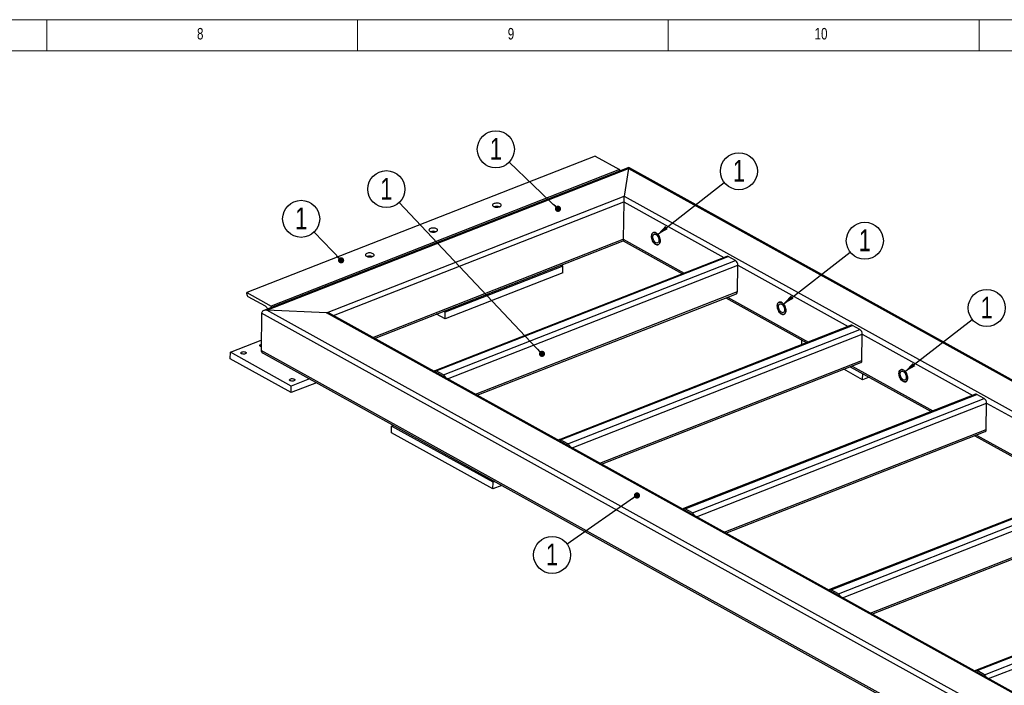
# Model space of a CAD drawing. Header units: millimetres. Extents: x 5 to 3649, y 4 to 418.
# Tile 61 of 105: x 2175 to 2333, y 310 to 417. Entities that reach past the tile are written whole.
import ezdxf

# ---------------------------------------------------------------- set-up
doc = ezdxf.new("R2010")
doc.units = ezdxf.units.MM
doc.layers.add('NOTES', color=6, linetype='Continuous')
doc.layers.add('TRAIT-FORT', color=4, linetype='Continuous', lineweight=25)
doc.styles.add('SLDTEXTSTYLE0', font='TXT', dxfattribs={"width": 0.75})
doc.dimstyles.new('SLDDIMSTYLE6', dxfattribs={"dimtxt": 0.18, "dimasz": 1, "dimexe": 0, "dimexo": 0.0625, "dimgap": 0, "dimtad": 0, "dimtih": 1, "dimtoh": 1, "dimdec": 0, "dimrnd": 1e-09, "dimzin": 0, "dimdsep": 46, "dimtxsty": 'Standard', "dimblk1": 'DOT', "dimblk2": 'DOT', "dimsah": 1, "dimcen": 0.09, "dimadec": 0, "dimazin": 0, "dimtfac": 1, "dimtdec": 0, "dimtofl": 0, "dimtmove": 0, "dimatfit": 3, "dimldrblk": 'DOT', "dimfxl": 1, "dimfrac": 2, "dimtolj": 1, "dimtzin": 0, "dimarcsym": 0})
doc.dimstyles.new('SLDDIMSTYLE7', dxfattribs={"dimtxt": 0.18, "dimasz": 2, "dimexe": 0, "dimexo": 0.0625, "dimgap": 0, "dimtad": 0, "dimtih": 1, "dimtoh": 1, "dimdec": 0, "dimrnd": 1e-09, "dimzin": 0, "dimdsep": 46, "dimtxsty": 'Standard', "dimsah": 1, "dimcen": 0.09, "dimadec": 0, "dimazin": 0, "dimtfac": 2, "dimtdec": 0, "dimtofl": 0, "dimtmove": 0, "dimatfit": 3, "dimfxl": 1, "dimfrac": 2, "dimtolj": 1, "dimtzin": 0, "dimarcsym": 0})

# ---------------------------------------------------------------- blocks, each defined once
blk = doc.blocks.new('SW_NOTE_136')
at = {"layer": 'NOTES', "color": 0}
blk.add_circle((-2.44, -1.71), 2.98, dxfattribs=at)
at = {"layer": 'NOTES', "color": 0, "insert": (-2.44, 0.11), "char_height": 3.5, "attachment_point": 2, "style": 'SLDTEXTSTYLE0'}
blk.add_mtext('1', dxfattribs=at)
blk = doc.blocks.new('_Dot')
at = {"color": 0, "linetype": 'ByBlock', "lineweight": -2}
blk.add_line((-0.5, 0), (-1, 0), dxfattribs=at)
at = {"color": 0, "linetype": 'ByBlock', "const_width": 0.5}
blk.add_lwpolyline([(-0.25, 0, 1), (0.25, 0, 1)], format="xyb", close=True, dxfattribs=at)
blk = doc.blocks.new('SW_NOTE_138')
at = {"layer": 'NOTES', "color": 0}
blk.add_circle((-2.15, 2.06), 2.98, dxfattribs=at)
at = {"layer": 'NOTES', "color": 0, "insert": (-2.15, 3.88), "char_height": 3.5, "attachment_point": 2, "style": 'SLDTEXTSTYLE0'}
blk.add_mtext('1', dxfattribs=at)
blk = doc.blocks.new('SW_NOTE_140')
at = {"layer": 'NOTES', "color": 0}
blk.add_circle((-2.05, 2.17), 2.98, dxfattribs=at)
at = {"layer": 'NOTES', "color": 0, "insert": (-2.04, 3.99), "char_height": 3.5, "attachment_point": 2, "style": 'SLDTEXTSTYLE0'}
blk.add_mtext('1', dxfattribs=at)
blk = doc.blocks.new('SW_NOTE_141')
at = {"layer": 'NOTES', "color": 0}
blk.add_circle((2.35, 1.83), 2.98, dxfattribs=at)
at = {"layer": 'NOTES', "color": 0, "insert": (2.36, 3.65), "char_height": 3.5, "attachment_point": 2, "style": 'SLDTEXTSTYLE0'}
blk.add_mtext('1', dxfattribs=at)
blk = doc.blocks.new('SW_NOTE_142')
at = {"layer": 'NOTES', "color": 0}
blk.add_circle((2.36, 1.83), 2.98, dxfattribs=at)
at = {"layer": 'NOTES', "color": 0, "insert": (2.36, 3.65), "char_height": 3.5, "attachment_point": 2, "style": 'SLDTEXTSTYLE0'}
blk.add_mtext('1', dxfattribs=at)
blk = doc.blocks.new('SW_NOTE_143')
at = {"layer": 'NOTES', "color": 0}
blk.add_circle((2.35, 1.83), 2.98, dxfattribs=at)
at = {"layer": 'NOTES', "color": 0, "insert": (2.36, 3.65), "char_height": 3.5, "attachment_point": 2, "style": 'SLDTEXTSTYLE0'}
blk.add_mtext('1', dxfattribs=at)
blk = doc.blocks.new('SW_NOTE_145')
at = {"layer": 'NOTES', "color": 0}
blk.add_circle((-2.07, 2.15), 2.98, dxfattribs=at)
at = {"layer": 'NOTES', "color": 0, "insert": (-2.06, 3.97), "char_height": 3.5, "attachment_point": 2, "style": 'SLDTEXTSTYLE0'}
blk.add_mtext('1', dxfattribs=at)

msp = doc.modelspace()

# ---------------------------------------------------------------- linework, layer by layer
at = {"lineweight": 18}
for p, q in [((2420.932432, 416.713779), (1836.932432, 416.713779)), ((2178.932432, 411.713779), (2178.932432, 416.713779)), ((2228.932432, 416.713779), (2228.932432, 411.713779)), ((2278.932432, 411.713779), (2278.932432, 416.713779)), ((2328.932432, 416.713779), (2328.932432, 411.713779)), ((2415.932432, 411.713779), (1841.932432, 411.713779))]:
    msp.add_line(p, q, dxfattribs=at)
at = {"layer": 'TRAIT-FORT', "lineweight": 25}
for p, q in [((2267.167753, 394.761529), (2211.10366, 372.796046)), ((2267.167753, 394.761529), (2271.083172, 392.591027)), ((2272.570242, 392.920322), (2213.862159, 369.918945)), ((2408.015625, 317.837999), (2272.573226, 392.920124)), ((2214.349949, 369.992931), (2272.535386, 392.789539)), ((2271.083172, 392.591027), (2215.019079, 370.625544)), ((2271.083172, 392.591027), (2271.079525, 392.336271)), ((2272.535386, 392.789539), (2271.821026, 388.311187)), ((2272.535386, 392.789539), (2407.486845, 317.979566)), ((2223.93926, 369.551478), (2271.821026, 388.311187)), ((2271.821026, 388.311187), (2397.897534, 318.421019)), ((2225.048287, 369.088253), (2271.750403, 387.385784)), ((2271.750403, 387.385784), (2271.664367, 381.37623)), ((2271.750403, 387.385784), (2287.883863, 378.442244)), ((2231.364317, 365.586979), (2271.664367, 381.37623)), ((2231.653866, 365.426468), (2271.683413, 381.109738)), ((2271.664367, 381.37623), (2281.481798, 375.933964)), ((2271.681968, 381.110539), (2281.211295, 375.827983)), ((2288.346078, 378.623336), (2241.37346, 360.219824)), ((2241.599927, 360.191426), (2288.572546, 378.594938)), ((2242.774553, 359.540275), (2289.747172, 377.943787)), ((2243.429007, 358.898951), (2290.131122, 377.196482)), ((2261.691455, 377.194965), (2261.959203, 377.04654)), ((2289.747172, 377.943787), (2288.572546, 378.594938)), ((2290.070391, 372.954444), (2290.131122, 377.196482)), ((2290.131122, 377.196482), (2307.896008, 367.348566)), ((2261.94402, 375.986031), (2243.003448, 368.56526)), ((2261.959203, 377.04654), (2243.018631, 369.625769)), ((2261.94402, 375.986031), (2261.959203, 377.04654)), ((2211.101129, 372.619295), (2211.10366, 372.796046)), ((2211.10366, 372.796046), (2215.019079, 370.625544)), ((2247.887381, 356.427463), (2290.070391, 372.954444)), ((2248.176929, 356.266953), (2289.897725, 372.612841)), ((2214.09789, 370.60174), (2211.357096, 372.121091)), ((2288.206477, 371.950223), (2301.223439, 364.734305)), ((2288.47698, 372.056204), (2301.493942, 364.840286)), ((2213.496242, 369.501628), (2213.410207, 363.492074)), ((2349.230785, 294.257554), (2213.496242, 369.501628)), ((2223.93926, 369.551478), (2214.349949, 369.992931)), ((2349.301408, 295.182957), (2214.349949, 369.992931)), ((2215.019079, 370.625544), (2215.015432, 370.370788)), ((2350.015768, 299.661309), (2223.93926, 369.551478)), ((2350.052162, 299.792695), (2224.46804, 369.409911)), ((2243.003448, 368.56526), (2241.621107, 369.331557)), ((2243.018631, 369.625769), (2242.750883, 369.774194)), ((2243.003448, 368.56526), (2243.018631, 369.625769)), ((2308.358222, 367.529659), (2261.385604, 349.126146)), ((2261.612072, 349.097748), (2308.58469, 367.50126)), ((2262.786697, 348.446597), (2309.759316, 366.85011)), ((2263.441151, 347.805273), (2310.143266, 366.102805)), ((2309.759316, 366.85011), (2308.58469, 367.50126)), ((2310.082535, 361.860766), (2310.143266, 366.102805)), ((2310.143266, 366.102805), (2327.908152, 356.254889)), ((2208.46694, 363.189037), (2213.433727, 365.134986)), ((2300.410317, 364.41573), (2300.421244, 365.179)), ((2208.451758, 362.128528), (2208.46694, 363.189037)), ((2218.255489, 357.762782), (2208.46694, 363.189037)), ((2349.144749, 288.248), (2213.410207, 363.492074)), ((2213.719951, 363.064434), (2349.16235, 287.982309)), ((2218.240306, 356.702272), (2208.451758, 362.128528)), ((2267.899525, 345.333786), (2310.082535, 361.860766)), ((2268.189074, 345.173275), (2309.909869, 361.519163)), ((2242.770758, 359.275148), (2241.596132, 359.926298)), ((2242.774553, 359.540275), (2241.599927, 360.191426)), ((2241.667068, 359.875677), (2241.679009, 359.880355)), ((2310.195745, 358.771485), (2307.173271, 360.446985)), ((2308.218621, 360.856545), (2321.235584, 353.640628)), ((2308.489124, 360.962526), (2321.506086, 353.746609)), ((2310.195745, 358.771485), (2310.209793, 359.752745)), ((2222.316148, 358.299156), (2218.240306, 356.702272)), ((2221.201555, 358.917028), (2218.255489, 357.762782)), ((2311.241095, 359.181045), (2310.195745, 358.771485)), ((2218.240306, 356.702272), (2218.255489, 357.762782)), ((2328.370367, 356.435981), (2281.397748, 338.032469)), ((2281.624216, 338.00407), (2328.596834, 356.407583)), ((2282.798841, 337.35292), (2329.77146, 355.756432)), ((2283.453295, 336.711596), (2330.15541, 355.009127)), ((2329.77146, 355.756432), (2328.596834, 356.407583)), ((2330.094679, 350.767089), (2330.15541, 355.009127)), ((2330.15541, 355.009127), (2351.400669, 343.231876)), ((2234.400184, 350.252948), (2234.415366, 351.313457)), ((2250.714432, 341.209189), (2234.400184, 350.252948)), ((2234.415366, 351.313457), (2234.709752, 351.428795)), ((2250.729614, 342.269699), (2234.415366, 351.313457)), ((2287.911669, 334.240108), (2330.094679, 350.767089)), ((2288.201218, 334.079598), (2329.922013, 350.425486)), ((2262.782902, 348.18147), (2261.608276, 348.832621)), ((2262.786697, 348.446597), (2261.612072, 349.097748)), ((2261.679212, 348.781999), (2261.691153, 348.786678)), ((2328.230765, 349.762868), (2344.728101, 340.617615)), ((2328.501268, 349.868849), (2344.998603, 340.723596)), ((2250.714432, 341.209189), (2250.729614, 342.269699)), ((2251.024, 342.385037), (2250.729614, 342.269699)), ((2351.862884, 343.412968), (2304.890265, 325.009456)), ((2305.116733, 324.981058), (2352.089351, 343.38457)), ((2306.291359, 324.329907), (2353.263977, 342.733419)), ((2252.138593, 341.767165), (2250.714432, 341.209189)), ((2306.945812, 323.688583), (2353.647927, 341.986114)), ((2282.795046, 337.087792), (2281.62042, 337.738943)), ((2282.798841, 337.35292), (2281.624216, 338.00407)), ((2281.691356, 337.688322), (2281.703297, 337.693)), ((2311.404186, 321.217095), (2353.587196, 337.744076)), ((2311.693735, 321.056585), (2353.41453, 337.402473)), ((2375.355401, 330.389955), (2328.382782, 311.986443)), ((2328.60925, 311.958045), (2375.581868, 330.361557)), ((2329.783876, 311.306894), (2376.756494, 329.710406)), ((2330.438329, 310.66557), (2377.140444, 328.963101)), ((2306.291359, 324.329907), (2305.116733, 324.981058)), ((2306.287563, 324.06478), (2305.112937, 324.71593)), ((2305.183873, 324.665309), (2305.195814, 324.669987)), ((2329.78008, 311.041767), (2328.605454, 311.692918)), ((2329.783876, 311.306894), (2328.60925, 311.958045)), ((2328.67639, 311.642296), (2328.688331, 311.646975))]:
    msp.add_line(p, q, dxfattribs=at)
at = {"layer": 'TRAIT-FORT', "lineweight": 25, "flags": 128}
for points in [[(2250.817272, 386.657624), (2250.932216, 386.606486), (2251.067989, 386.568331), (2251.217784, 386.545072), (2251.374089, 386.537877), (2251.529065, 386.547105), (2251.674943, 386.572294), (2251.804407, 386.612181), (2251.910965, 386.664765), (2251.989274, 386.727411), (2252.035407, 386.796976), (2252.047051, 386.869973), (2252.023622, 386.94274), (2251.966295, 387.01163), (2251.877944, 387.073188), (2251.763, 387.124326), (2251.627227, 387.162481), (2251.477432, 387.18574), (2251.321127, 387.192935), (2251.166151, 387.183707), (2251.020273, 387.158518), (2250.890809, 387.118631), (2250.784251, 387.066047), (2250.705942, 387.003401), (2250.659809, 386.933836), (2250.648165, 386.860839), (2250.671594, 386.788072), (2250.728921, 386.719182), (2250.817272, 386.657624)], [(2240.589363, 382.650408), (2240.704307, 382.59927), (2240.840081, 382.561115), (2240.989875, 382.537856), (2241.14618, 382.53066), (2241.301157, 382.539889), (2241.447034, 382.565078), (2241.576498, 382.604964), (2241.683056, 382.657549), (2241.761365, 382.720195), (2241.807498, 382.78976), (2241.819142, 382.862756), (2241.795713, 382.935524), (2241.738386, 383.004414), (2241.650035, 383.065971), (2241.535091, 383.11711), (2241.399318, 383.155265), (2241.249523, 383.178523), (2241.093218, 383.185719), (2240.938242, 383.176491), (2240.792364, 383.151302), (2240.6629, 383.111415), (2240.556342, 383.05883), (2240.478033, 382.996185), (2240.4319, 382.926619), (2240.420256, 382.853623), (2240.443685, 382.780855), (2240.501012, 382.711965), (2240.589363, 382.650408)], [(2276.242746, 381.866842), (2276.251972, 381.689865), (2276.284217, 381.50598), (2276.338383, 381.321448), (2276.412627, 381.142554), (2276.504418, 380.975391), (2276.610633, 380.825649), (2276.727653, 380.698429), (2276.851494, 380.598064), (2276.977938, 380.52797), (2277.10268, 380.490534), (2277.221471, 380.487033), (2277.330267, 380.517584), (2277.425362, 380.581147), (2277.503518, 380.675559), (2277.562074, 380.797603), (2277.599035, 380.943124), (2277.613143, 381.107166), (2277.603917, 381.284143), (2277.571672, 381.468028), (2277.517505, 381.65256), (2277.443262, 381.831453), (2277.35147, 381.998617), (2277.245256, 382.148359), (2277.128236, 382.275578), (2277.004395, 382.375944), (2276.87795, 382.446038), (2276.753209, 382.483474), (2276.634417, 382.486975), (2276.525622, 382.456424), (2276.430527, 382.392861), (2276.352371, 382.298449), (2276.293815, 382.176405), (2276.256854, 382.030884), (2276.242746, 381.866842)], [(2276.242746, 381.866842), (2276.256854, 382.030884), (2276.293815, 382.176405), (2276.352371, 382.298449), (2276.430527, 382.392861), (2276.525622, 382.456424), (2276.634417, 382.486975), (2276.753209, 382.483474), (2276.87795, 382.446038), (2277.004395, 382.375944), (2277.128236, 382.275578), (2277.245256, 382.148359), (2277.35147, 381.998617), (2277.443262, 381.831453), (2277.517505, 381.65256), (2277.571672, 381.468028), (2277.603917, 381.284143), (2277.613143, 381.107166), (2277.599035, 380.943124), (2277.562074, 380.797603), (2277.503518, 380.675559), (2277.425362, 380.581147), (2277.330267, 380.517584), (2277.221471, 380.487033), (2277.10268, 380.490534), (2276.977938, 380.52797), (2276.851494, 380.598064), (2276.727653, 380.698429), (2276.610633, 380.825649), (2276.504418, 380.975391), (2276.412627, 381.142554), (2276.338383, 381.321448), (2276.284217, 381.50598), (2276.251972, 381.689865), (2276.242746, 381.866842)], [(2276.438517, 381.758317), (2276.451999, 381.89446), (2276.487736, 382.011551), (2276.544057, 382.104115), (2276.618328, 382.167823), (2276.707076, 382.199697), (2276.806152, 382.198247), (2276.910923, 382.163539), (2277.016489, 382.097197), (2277.117915, 382.002324), (2277.210459, 381.883354), (2277.289792, 381.745852), (2277.352206, 381.596246), (2277.394782, 381.441532), (2277.415529, 381.288945), (2277.413477, 381.145618), (2277.388722, 381.018255), (2277.342422, 380.912809), (2277.276741, 380.834212), (2277.194751, 380.786139), (2277.100285, 380.770838), (2276.997761, 380.789024), (2276.891972, 380.839846), (2276.787865, 380.920929), (2276.690309, 381.028481), (2276.603863, 381.157473), (2276.532572, 381.301874), (2276.479768, 381.45493), (2276.44792, 381.609487), (2276.438517, 381.758317)], [(2230.361454, 378.643192), (2230.476398, 378.592053), (2230.612172, 378.553898), (2230.761966, 378.53064), (2230.918271, 378.523444), (2231.073248, 378.532672), (2231.219125, 378.557861), (2231.348589, 378.597748), (2231.455147, 378.650333), (2231.533456, 378.712978), (2231.579589, 378.782544), (2231.591233, 378.85554), (2231.567804, 378.928308), (2231.510477, 378.997197), (2231.422126, 379.058755), (2231.307182, 379.109893), (2231.171409, 379.148048), (2231.021614, 379.171307), (2230.86531, 379.178502), (2230.710333, 379.169274), (2230.564455, 379.144085), (2230.434991, 379.104199), (2230.328433, 379.051614), (2230.250125, 378.988968), (2230.203991, 378.919403), (2230.192347, 378.846406), (2230.215776, 378.773639), (2230.273104, 378.704749), (2230.361454, 378.643192)], [(2296.472413, 370.652581), (2296.481639, 370.475604), (2296.513884, 370.291718), (2296.568051, 370.107187), (2296.642294, 369.928293), (2296.734086, 369.76113), (2296.8403, 369.611388), (2296.957321, 369.484168), (2297.081161, 369.383803), (2297.207606, 369.313708), (2297.332347, 369.276273), (2297.451139, 369.272772), (2297.559934, 369.303323), (2297.65503, 369.366886), (2297.733186, 369.461298), (2297.791741, 369.583342), (2297.828702, 369.728863), (2297.84281, 369.892905), (2297.833584, 370.069882), (2297.801339, 370.253767), (2297.747173, 370.438299), (2297.67293, 370.617192), (2297.581138, 370.784356), (2297.474923, 370.934098), (2297.357903, 371.061317), (2297.234062, 371.161683), (2297.107618, 371.231777), (2296.982876, 371.269213), (2296.864085, 371.272714), (2296.755289, 371.242163), (2296.660194, 371.1786), (2296.582038, 371.084188), (2296.523482, 370.962144), (2296.486521, 370.816623), (2296.472413, 370.652581)], [(2296.472413, 370.652581), (2296.486521, 370.816623), (2296.523482, 370.962144), (2296.582038, 371.084188), (2296.660194, 371.1786), (2296.755289, 371.242163), (2296.864085, 371.272714), (2296.982876, 371.269213), (2297.107618, 371.231777), (2297.234062, 371.161683), (2297.357903, 371.061317), (2297.474923, 370.934098), (2297.581138, 370.784356), (2297.67293, 370.617192), (2297.747173, 370.438299), (2297.801339, 370.253767), (2297.833584, 370.069882), (2297.84281, 369.892905), (2297.828702, 369.728863), (2297.791741, 369.583342), (2297.733186, 369.461298), (2297.65503, 369.366886), (2297.559934, 369.303323), (2297.451139, 369.272772), (2297.332347, 369.276273), (2297.207606, 369.313708), (2297.081161, 369.383803), (2296.957321, 369.484168), (2296.8403, 369.611388), (2296.734086, 369.76113), (2296.642294, 369.928293), (2296.568051, 370.107187), (2296.513884, 370.291718), (2296.481639, 370.475604), (2296.472413, 370.652581)], [(2296.668184, 370.544056), (2296.681667, 370.680199), (2296.717404, 370.79729), (2296.773725, 370.889854), (2296.847995, 370.953562), (2296.936744, 370.985436), (2297.035819, 370.983986), (2297.14059, 370.949278), (2297.246157, 370.882936), (2297.347583, 370.788063), (2297.440126, 370.669093), (2297.51946, 370.531591), (2297.581873, 370.381985), (2297.624449, 370.227271), (2297.645196, 370.074684), (2297.643144, 369.931357), (2297.618389, 369.803994), (2297.572089, 369.698548), (2297.506408, 369.619951), (2297.424418, 369.571878), (2297.329952, 369.556577), (2297.227428, 369.574763), (2297.121639, 369.625585), (2297.017533, 369.706668), (2296.919976, 369.81422), (2296.833531, 369.943212), (2296.762239, 370.087612), (2296.709435, 370.240669), (2296.677587, 370.395226), (2296.668184, 370.544056)], [(2213.41897, 364.104195), (2213.414314, 364.10538), (2213.312358, 364.141692), (2213.23709, 364.190202), (2213.195199, 364.246601), (2213.190406, 364.305878), (2213.223138, 364.362764), (2213.290486, 364.412206), (2213.386467, 364.44981), (2213.424053, 364.459243)], [(2210.859572, 362.937914), (2210.752342, 362.90756), (2210.629997, 362.893564), (2210.503408, 362.89717), (2210.383822, 362.918056), (2210.281866, 362.954368), (2210.206598, 363.002879), (2210.164707, 363.059278), (2210.159915, 363.118554), (2210.192647, 363.175441), (2210.259995, 363.224882), (2210.355975, 363.262487), (2210.472059, 363.284912), (2210.597932, 363.290166), (2210.72241, 363.277782), (2210.834432, 363.248859), (2210.924045, 363.205969), (2210.983286, 363.152922), (2211.006891, 363.094431), (2210.992764, 363.035693), (2210.942158, 362.981929), (2210.859572, 362.937914)], [(2241.596132, 359.926298), (2241.557866, 359.942376), (2241.539648, 359.946311)], [(2316.049511, 359.80007), (2316.058737, 359.623093), (2316.090982, 359.439208), (2316.145148, 359.254676), (2316.219392, 359.075783), (2316.311183, 358.908619), (2316.417398, 358.758877), (2316.534418, 358.631658), (2316.658259, 358.531292), (2316.784703, 358.461198), (2316.909445, 358.423763), (2317.028236, 358.420261), (2317.137032, 358.450812), (2317.232127, 358.514376), (2317.310283, 358.608787), (2317.368839, 358.730831), (2317.4058, 358.876352), (2317.419908, 359.040394), (2317.410682, 359.217371), (2317.378437, 359.401257), (2317.32427, 359.585788), (2317.250027, 359.764682), (2317.158235, 359.931846), (2317.052021, 360.081587), (2316.935001, 360.208807), (2316.81116, 360.309173), (2316.684715, 360.379267), (2316.559974, 360.416702), (2316.441182, 360.420204), (2316.332387, 360.389652), (2316.237292, 360.326089), (2316.159135, 360.231677), (2316.10058, 360.109633), (2316.063619, 359.964112), (2316.049511, 359.80007)], [(2316.049511, 359.80007), (2316.063619, 359.964112), (2316.10058, 360.109633), (2316.159135, 360.231677), (2316.237292, 360.326089), (2316.332387, 360.389652), (2316.441182, 360.420204), (2316.559974, 360.416702), (2316.684715, 360.379267), (2316.81116, 360.309173), (2316.935001, 360.208807), (2317.052021, 360.081587), (2317.158235, 359.931846), (2317.250027, 359.764682), (2317.32427, 359.585788), (2317.378437, 359.401257), (2317.410682, 359.217371), (2317.419908, 359.040394), (2317.4058, 358.876352), (2317.368839, 358.730831), (2317.310283, 358.608787), (2317.232127, 358.514376), (2317.137032, 358.450812), (2317.028236, 358.420261), (2316.909445, 358.423763), (2316.784703, 358.461198), (2316.658259, 358.531292), (2316.534418, 358.631658), (2316.417398, 358.758877), (2316.311183, 358.908619), (2316.219392, 359.075783), (2316.145148, 359.254676), (2316.090982, 359.439208), (2316.058737, 359.623093), (2316.049511, 359.80007)], [(2316.245282, 359.691545), (2316.258764, 359.827688), (2316.294501, 359.944779), (2316.350822, 360.037343), (2316.425093, 360.101052), (2316.513841, 360.132926), (2316.612917, 360.131475), (2316.717688, 360.096767), (2316.823254, 360.030426), (2316.92468, 359.935552), (2317.017224, 359.816583), (2317.096557, 359.67908), (2317.158971, 359.529475), (2317.201547, 359.374761), (2317.222294, 359.222173), (2317.220242, 359.078847), (2317.195487, 358.951483), (2317.149187, 358.846037), (2317.083506, 358.767441), (2317.001516, 358.719367), (2316.90705, 358.704066), (2316.804526, 358.722252), (2316.698737, 358.773074), (2316.59463, 358.854157), (2316.497074, 358.961709), (2316.410628, 359.090701), (2316.339337, 359.235102), (2316.286533, 359.388159), (2316.254684, 359.542715), (2316.245282, 359.691545)], [(2218.690411, 358.59691), (2218.583181, 358.566556), (2218.460836, 358.55256), (2218.334247, 358.556165), (2218.214661, 358.577052), (2218.112705, 358.613364), (2218.037437, 358.661875), (2217.995546, 358.718274), (2217.990754, 358.77755), (2218.023486, 358.834436), (2218.090834, 358.883878), (2218.186814, 358.921483), (2218.302898, 358.943908), (2218.428771, 358.949162), (2218.553249, 358.936777), (2218.665271, 358.907855), (2218.754884, 358.864965), (2218.814125, 358.811917), (2218.83773, 358.753426), (2218.823603, 358.694689), (2218.772997, 358.640924), (2218.690411, 358.59691)], [(2242.82692, 359.232716), (2242.808878, 359.248881), (2242.770758, 359.275148)], [(2261.608276, 348.832621), (2261.57001, 348.848699), (2261.551793, 348.852634)], [(2262.839064, 348.139038), (2262.821022, 348.155203), (2262.782902, 348.18147)], [(2281.62042, 337.738943), (2281.582154, 337.755021), (2281.563937, 337.758956)], [(2282.851208, 337.045361), (2282.833166, 337.061526), (2282.795046, 337.087792)], [(2305.112937, 324.71593), (2305.074671, 324.732008), (2305.056454, 324.735943)], [(2306.343725, 324.022348), (2306.325683, 324.038513), (2306.287563, 324.06478)], [(2328.605454, 311.692918), (2328.567188, 311.708995), (2328.548971, 311.712931)], [(2329.836242, 310.999335), (2329.8182, 311.0155), (2329.78008, 311.041767)]]:
    msp.add_lwpolyline(points, dxfattribs=at)
at = {"layer": 'TRAIT-FORT', "lineweight": 25}
for centre, radius, start, end in [((2251.325489, 385.320413), 1.344161, 71.10642837, 107.25329886), ((2241.097636, 381.317098), 1.340328, 70.77266577, 107.58722405), ((2230.86956, 377.298227), 1.351778, 71.78189543, 106.57750772), ((2288.430531, 378.379621), 0.257933, 56.59280653, 109.11237035), ((2289.240396, 377.21113), 0.890846, 359.05783667, 55.32857419), ((2211.694946, 372.609529), 0.593897, 179.05783667, 235.32857419), ((2289.719711, 372.917259), 0.352646, 300.31779731, 6.0528338), ((2213.5577, 369.750401), 1.008258, 24.00209722, 57.60412304), ((2308.442675, 367.285943), 0.257933, 56.59280653, 109.11237035), ((2309.252541, 366.117453), 0.890846, 359.05783667, 55.32857419), ((2309.731855, 361.823581), 0.352646, 300.31779731, 6.0528338), ((2241.464039, 359.994707), 0.23909, 55.3641937, 152.35699995), ((2242.31822, 358.8511), 0.826561, 15.60096496, 56.48968017), ((2328.45482, 356.192265), 0.257933, 56.59280653, 109.11237035), ((2329.264685, 355.023775), 0.890846, 359.05783667, 55.32857419), ((2329.743999, 350.729904), 0.352646, 300.31779731, 6.0528338), ((2261.476183, 348.90103), 0.23909, 55.3641937, 152.35699995), ((2262.330364, 347.757423), 0.826561, 15.60096496, 56.48968017), ((2281.488327, 337.807352), 0.23909, 55.3641937, 152.35699995), ((2282.342508, 336.663745), 0.826561, 15.60096496, 56.48968017), ((2304.980844, 324.784339), 0.23909, 55.3641937, 152.35699995), ((2305.835025, 323.640732), 0.826561, 15.60096496, 56.48968017), ((2328.473361, 311.761326), 0.23909, 55.3641937, 152.35699995), ((2329.327542, 310.617719), 0.826561, 15.60096496, 56.48968017)]:
    msp.add_arc(centre, radius, start, end, dxfattribs=at)
for centre, major_axis, ratio, start_param, end_param in [((2272.527795, 392.259285), (0.043962, 0.661289), 0.0692638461, 6.2506063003, 6.9282153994), ((2272.527795, 392.259285), (0.043962, 0.661289), 0.0692638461, 6.2506063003, 6.9282153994), ((2271.813435, 387.780933), (0.043962, 0.661289), 0.0692638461, 0.6450300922, 2.215826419), ((2271.813435, 387.780933), (0.043962, 0.661289), 0.0692638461, 0.6450300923, 2.215826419), ((2271.727399, 381.771378), (0.043962, 0.661289), 0.0692638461, 2.215826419, 3.1090136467), ((2271.727399, 381.771378), (0.043962, 0.661289), 0.0692638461, 2.215826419, 3.1090136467), ((2214.342358, 369.462676), (0.845419, -0.056203), 0.6253755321, 1.6033753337, 3.1741716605), ((2214.342358, 369.462676), (0.845419, -0.056203), 0.6253755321, 1.6033753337, 3.1741716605), ((2223.931669, 369.021223), (0.845419, -0.056203), 0.6253755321, 0.9257662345, 1.6033753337), ((2223.931669, 369.021223), (0.845419, -0.056203), 0.6253755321, 0.9257662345, 1.6033753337), ((2214.256322, 363.453122), (0.845419, -0.056203), 0.6253755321, 3.1741716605, 4.0673588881), ((2214.256322, 363.453122), (0.845419, -0.056203), 0.6253755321, 3.1741716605, 4.0673588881)]:
    msp.add_ellipse(centre, major_axis=major_axis, ratio=ratio, start_param=start_param, end_param=end_param, dxfattribs=at)

# ---------------------------------------------------------------- block references
at = {"layer": 'NOTES'}
for name, p in [('SW_NOTE_138', (2253.332321, 393.793523)), ('SW_NOTE_141', (2287.943867, 390.501532)), ('SW_NOTE_140', (2235.616011, 387.272871)), ('SW_NOTE_145', (2221.926437, 382.513146)), ('SW_NOTE_142', (2308.192753, 379.310019)), ('SW_NOTE_143', (2327.817495, 368.489705)), ('SW_NOTE_136', (2262.676625, 332.285009))]:
    msp.add_blockref(name, p, dxfattribs=at)

# ---------------------------------------------------------------- texts
at = {"layer": 'NOTES', "attachment_point": 1, "style": 'SLDTEXTSTYLE0'}
for s, insert, char_height in [('8', (2203.099107, 415.381796), 1.852083), ('9', (2253.099107, 415.381796), 1.852083), ('10', (2302.474107, 415.381796), 1.8520833)]:
    msp.add_mtext(s, dxfattribs=dict(at, insert=insert, char_height=char_height))

# ---------------------------------------------------------------- leaders
at = {"layer": 'NOTES'}
for points, dimstyle in [([(2261.181268, 386.280308), (2253.332321, 393.793523)], 'SLDDIMSTYLE6'), ([(2277.079556, 382.042079), (2287.943867, 390.501532)], 'SLDDIMSTYLE7'), ([(2258.606736, 362.939272), (2235.616011, 387.272871)], 'SLDDIMSTYLE6'), ([(2226.284117, 377.990426), (2221.926437, 382.513146)], 'SLDDIMSTYLE6'), ([(2297.289774, 370.846124), (2308.192753, 379.310019)], 'SLDDIMSTYLE7'), ([(2316.881451, 359.980004), (2327.817495, 368.489705)], 'SLDDIMSTYLE7'), ([(2273.891833, 340.146883), (2262.676625, 332.285009)], 'SLDDIMSTYLE6')]:
    msp.add_leader(points, dimstyle=dimstyle, dxfattribs=at)

doc.saveas('drawing.dxf')
